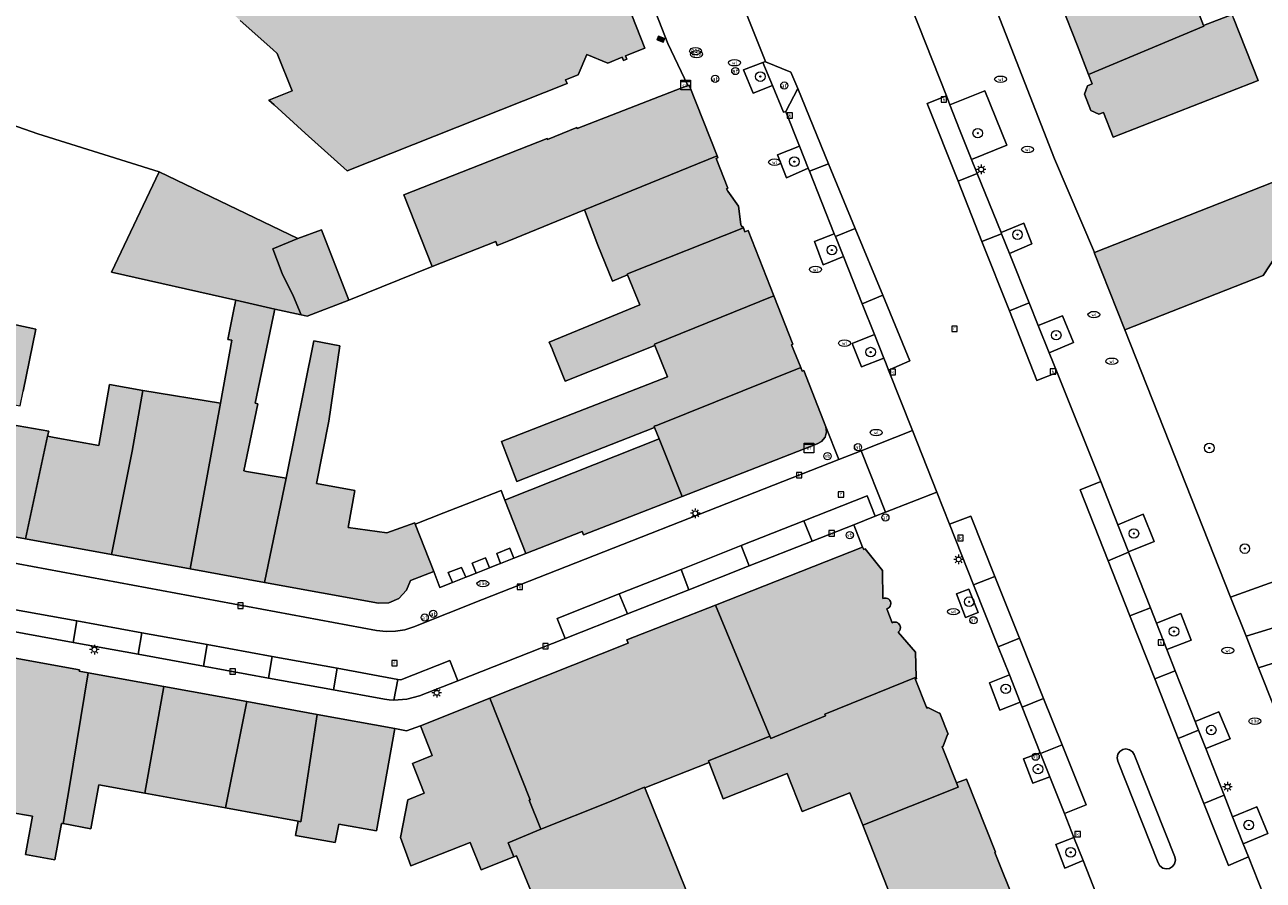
# Model space of a CAD drawing. Header units: metres. Extents: x 196496 to 197479, y 355139 to 356324.
# Tile 85 of 144: x 196731 to 196834, y 355942 to 356013. Entities that reach past the tile are written whole.
import ezdxf
from ezdxf.enums import TextEntityAlignment as Align

# ---------------------------------------------------------------- set-up
doc = ezdxf.new("R2010")
doc.units = ezdxf.units.M
doc.layers.get('0').update_dxf_attribs({"color": 252, "lineweight": 18})
for name, color, linetype, lineweight in [('B-WE-GR-BEPLANTING_CULTUUR_HEESTERS-GV', 252, 'Continuous', 18), ('B-WE-GR-BOOM-S', 252, 'Continuous', 18), ('B-WE-IE-MEUBILAIR_WEGMEUBILAIR-GV', 252, 'Continuous', 18), ('B-WE-IE-MEUBILAIR_WEGMEUBILAIR-S', 252, 'Continuous', 18), ('B-WE-KL-BRANDSTOF_PUT-S', 252, 'Continuous', 18), ('B-WE-KL-DATA-S', 252, 'Continuous', 18), ('B-WE-KL-ET_KAST-S', 252, 'Continuous', 18), ('B-WE-KL-ET_LS_OV_LICHTMAST-S', 252, 'Continuous', 18), ('B-WE-KL-GAS_PUT-S', 252, 'Continuous', 18), ('B-WE-KL-WATER-S', 252, 'Continuous', 18), ('B-WE-OG-BEBOUWING-GV', 252, 'Continuous', 18), ('B-WE-OG-TERREIN_CULTUURSCHEIDING-GV', 252, 'Continuous', 18), ('B-WE-OG-TERREIN_ERF-GV', 252, 'Continuous', 18), ('B-WE-RI-GWA_KOLK-S', 252, 'Continuous', 18), ('B-WE-RI-GWA_RIOOLPUT-S', 252, 'Continuous', 18), ('B-WE-VH-ONVERHARD-GV', 252, 'Continuous', 18), ('B-WE-VH-VERHARDING_ASFALT-GV', 252, 'Continuous', 18), ('B-WE-VH-VERHARDING_BETONSTRAATSTEEN-GV', 252, 'Continuous', 18), ('B-WE-VH-VERHARDING_OPEN-GV', 252, 'Continuous', 18), ('B-WE-VH-VERHARDING_TEGEL-GV', 252, 'Continuous', 18), ('B-WE-VW-AFSLUITPAAL-S', 252, 'Continuous', 18)]:
    doc.layers.add(name, color=color, linetype=linetype, lineweight=lineweight)
doc.layers.add('X-XX-AL-PRESENTATIE_GEBOUW3-V', color=7, linetype='Continuous', lineweight=18, true_color=0xf0f0f0)
doc.styles.add('NLCS-ISO', font='NLCS-ISO.ttf')

# ---------------------------------------------------------------- blocks, each defined once
blk = doc.blocks.new('SKL-ET_KAST_ELEKTRA-SO')
at = {"color": 0, "linetype": 'ByBlock', "lineweight": 18}
for points in [[(-2, 2), (2, 2), (2, 1.68), (-2, 1.68)], [(-2, 1.52), (2, 1.52), (2, -2), (-2, -2)]]:
    blk.add_lwpolyline(points, close=True, dxfattribs=at)
at = {"color": 0, "linetype": 'ByBlock', "lineweight": 18, "style": 'NLCS-ISO'}
blk.add_text('et', height=1.5, dxfattribs=at).set_placement((0, 0), align=Align.MIDDLE_CENTER)
blk = doc.blocks.new('SKL-DATA_SIGNAAL_CAIKAST-SO')
at = {"color": 0, "linetype": 'ByBlock', "lineweight": 18}
for points in [[(-2, 2), (2, 2), (2, 1.68), (-2, 1.68)], [(-2, 1.52), (2, 1.52), (2, -2), (-2, -2)]]:
    blk.add_lwpolyline(points, close=True, dxfattribs=at)
at = {"color": 0, "linetype": 'ByBlock', "lineweight": 18, "style": 'NLCS-ISO'}
blk.add_text('cai', height=1.5, dxfattribs=at).set_placement((0, 0), align=Align.MIDDLE_CENTER)
blk = doc.blocks.new('SIE-WEG_PAAL_VERKEERSBORD-SO')
at = {"color": 0, "linetype": 'ByBlock', "lineweight": 18}
blk.add_circle((0, 0), 1.5, dxfattribs=at)
at = {"color": 0, "linetype": 'ByBlock', "lineweight": 18, "style": 'NLCS-ISO'}
blk.add_text('vb', height=1.5, dxfattribs=at).set_placement((0, 0.13), align=Align.MIDDLE_CENTER)
blk = doc.blocks.new('SKL-ET_OV_LICHTMAST-SO')
at = {"color": 0, "linetype": 'ByBlock', "lineweight": 18}
for points in [[(-1.25, 0), (-2, 0)], [(-1.41, 1.41), (-0.88, 0.88)], [(0, 2), (0, 1.25)], [(0.88, 0.88), (1.41, 1.41)], [(2, 0), (1.25, 0)], [(-1.41, -1.41), (-0.88, -0.88)], [(0, -1.25), (0, -2)], [(0.88, -0.88), (1.41, -1.41)]]:
    blk.add_lwpolyline(points, dxfattribs=at)
blk.add_circle((0, 0), 1, dxfattribs=at)
blk = doc.blocks.new('SVW-AFSLUITPAAL-SO')
at = {"lineweight": 18}
blk.add_circle((0, 0), 1.5, dxfattribs=at)
at = {"lineweight": 18, "style": 'NLCS-ISO'}
blk.add_text('af', height=1.8, dxfattribs=at).set_placement((0, 0), align=Align.MIDDLE_CENTER)
blk = doc.blocks.new('SKL-WATER_WATERLEIDINGPUT-SO')
at = {"color": 0, "linetype": 'ByBlock', "lineweight": 18}
blk.add_ellipse((0, 0), major_axis=(2.5, 0), ratio=0.54, dxfattribs=at)
at = {"color": 0, "linetype": 'ByBlock', "lineweight": 18, "style": 'NLCS-ISO'}
blk.add_text('wl', height=1.5, dxfattribs=at).set_placement((0, 0), align=Align.MIDDLE_CENTER)
blk = doc.blocks.new('SKL-BENZINEPUT_OLIEPUT-SO')
at = {"color": 0, "linetype": 'ByBlock', "lineweight": 18}
blk.add_ellipse((0, 0), major_axis=(2.5, 0), ratio=0.54, dxfattribs=at)
at = {"color": 0, "linetype": 'ByBlock', "lineweight": 18, "style": 'NLCS-ISO'}
blk.add_text('olie', height=1.5, dxfattribs=at).set_placement((0, 0.16), align=Align.MIDDLE_CENTER)
blk = doc.blocks.new('SRI-KOLK-SO')
at = {"color": 0, "linetype": 'ByBlock', "lineweight": 18}
blk.add_lwpolyline([(-1.125, -1.125), (1.125, -1.125), (1.125, 1.125), (-1.125, 1.125)], close=True, dxfattribs=at)
at = {"color": 0, "linetype": 'ByBlock', "lineweight": 18, "style": 'NLCS-ISO'}
blk.add_text('k', height=1.5, dxfattribs=at).set_placement((0, 0), align=Align.MIDDLE_CENTER)
blk = doc.blocks.new('SRI-PUT_INSPECTIEPUT_RIOOLPUT-SO')
at = {"color": 0, "linetype": 'ByBlock', "lineweight": 18}
blk.add_lwpolyline([(-1.12, -1.12), (1.12, -1.12), (1.12, 1.12), (-1.12, 1.12)], close=True, dxfattribs=at)
at = {"color": 0, "linetype": 'ByBlock', "lineweight": 18, "style": 'NLCS-ISO'}
blk.add_text('r', height=1.5, dxfattribs=at).set_placement((0, 0.28), align=Align.MIDDLE_CENTER)
blk = doc.blocks.new('SKL-GAS_PUT-SO')
at = {"color": 0, "linetype": 'ByBlock', "lineweight": 18}
blk.add_ellipse((0, 0), major_axis=(2.5, 0), ratio=0.601255, dxfattribs=at)
at = {"color": 0, "linetype": 'ByBlock', "lineweight": 18, "style": 'NLCS-ISO'}
blk.add_text('gas', height=1.8, dxfattribs=at).set_placement((0.12, 0.3), align=Align.MIDDLE_CENTER)
blk = doc.blocks.new('SGR-BOOM_01-SO')
at = {"linetype": 'ByBlock', "lineweight": 18}
h = blk.add_hatch(color=0, dxfattribs=at)
h.dxf.hatch_style = 1
edge = h.paths.add_edge_path()
edge.add_arc((0, 0), 0.25, 0, 360)
at = {"color": 0, "linetype": 'ByBlock', "lineweight": 18}
for radius in [2, 0.25]:
    blk.add_circle((0, 0), radius, dxfattribs=at)

msp = doc.modelspace()

# ---------------------------------------------------------------- hatches: boundary and pattern name
at = {"layer": 'X-XX-AL-PRESENTATIE_GEBOUW3-V'}
for points in [[(196749.314, 356013.822), (196752.01, 356011.413), (196752.381, 356011.081), (196753.618, 356007.98), (196751.686, 356007.209), (196752.129, 356006.808), (196754.714, 356004.47), (196758.182, 356001.334), (196776.46, 356008.582), (196776.334, 356008.898), (196777.382, 356009.309), (196778.102, 356011.008), (196779.837, 356010.274), (196781.05, 356010.766), (196781.16, 356010.488), (196781.437, 356010.598), (196781.327, 356010.877), (196782.936, 356011.513), (196781.483, 356015.189), (196782.109, 356016.877), (196782.797, 356017.149), (196781.43, 356020.609), (196781.803, 356020.768), (196781.769, 356020.927), (196781.684, 356021.063), (196781.286, 356020.899), (196780.088, 356023.962), (196780.466, 356024.154), (196780.446, 356024.311), (196780.359, 356024.432), (196779.956, 356024.273), (196779.331, 356025.945), (196779.388, 356025.987), (196779.231, 356026.35), (196764.265, 356020.325), (196748.861, 356014.227)], [(196819.796, 356009.33), (196829.368, 356013.363), (196829.353, 356013.401), (196828.651, 356015.219), (196831.621, 356016.378), (196830.612, 356019.023), (196830.675, 356019.173), (196829.469, 356022.282), (196829.545, 356022.312), (196829.489, 356022.465), (196825.765, 356021.17), (196816.653, 356017.38), (196817.525, 356015.145), (196818.867, 356011.709)], [(196829.353, 356013.401), (196829.368, 356013.363), (196819.796, 356009.33), (196820.097, 356008.558), (196819.713, 356008.408), (196819.448, 356007.715), (196819.979, 356006.355), (196820.646, 356006.027), (196821.028, 356006.176), (196821.828, 356004.126), (196833.894, 356008.838), (196831.827, 356014.019), (196831.709, 356014.314)], [(196783.947, 356012.221), (196784.451, 356012.03), (196784.567, 356012.334), (196784.062, 356012.526)], [(196844.065, 355990.286), (196846.469, 355991.118), (196854.062, 355993.706), (196857.105, 355994.746), (196857.037, 355994.972), (196860.088, 355995.833), (196860.039, 355995.99), (196857.544, 356003.936), (196857.477, 356003.917), (196856.109, 356008.667), (196854.794, 356008.149), (196854.863, 356007.953), (196838.511, 356001.732), (196820.277, 355994.548), (196820.265, 355994.543), (196822.797, 355988.118), (196834.293, 355992.648), (196835.284, 355994.154), (196839.812, 355998.002), (196840.637, 356000.014), (196843.727, 355999.803), (196842.685, 355998.163), (196843.148, 355996.117), (196843.676, 355995.899), (196842.953, 355994.651), (196843.374, 355992.955), (196844.695, 355992.321), (196845.915, 355992.712), (196846.306, 355991.428), (196843.972, 355990.544)], [(196777.916, 355998.095), (196788.936, 356002.579), (196786.602, 356008.458), (196786.486, 356008.413), (196777.308, 356004.856), (196777.281, 356004.922), (196774.845, 356003.939), (196774.803, 356004.015), (196762.907, 355999.343), (196765.246, 355993.38), (196770.531, 355995.453), (196770.656, 355995.129), (196771.61, 355995.52)], [(196779.012, 355995.171), (196780.233, 355992.176), (196781.473, 355992.685), (196781.442, 355992.755), (196781.617, 355992.827), (196791.119, 355996.586), (196791.078, 355996.704), (196790.983, 355996.676), (196790.89, 355996.875), (196790.718, 355998.397), (196789.817, 355999.651), (196789.708, 355999.845), (196789.831, 355999.893), (196788.844, 356002.357), (196789.001, 356002.416), (196788.936, 356002.579), (196777.916, 355998.095)], [(196754.088, 355995.717), (196742.558, 356001.24), (196738.611, 355992.905), (196748.94, 355990.581), (196752.182, 355989.852), (196754.356, 355989.363), (196753.732, 355990.886), (196752.792, 355992.799), (196752.01, 355994.863)], [(196754.356, 355989.363), (196754.86, 355989.25), (196758.323, 355990.592), (196756.061, 355996.426), (196754.088, 355995.717), (196752.01, 355994.863), (196752.792, 355992.799), (196753.732, 355990.886)], [(196775.241, 355986.475), (196776.123, 355984.321), (196776.316, 355983.849), (196783.743, 355986.825), (196783.715, 355986.926), (196793.641, 355990.946), (196791.497, 355996.386), (196791.226, 355996.279), (196791.119, 355996.586), (196781.617, 355992.827), (196781.442, 355992.755), (196781.473, 355992.685), (196782.519, 355990.206), (196774.98, 355987.112), (196775.239, 355986.479)], [(196752.041, 355989.194), (196752.182, 355989.852), (196748.94, 355990.581), (196748.81, 355989.944), (196748.28, 355987.324), (196748.609, 355987.258), (196747.657, 355982.028), (196745.152, 355968.274), (196751.323, 355967.15), (196753.124, 355975.795), (196749.833, 355976.365), (196749.612, 355976.411), (196750.779, 355981.972), (196750.536, 355982.023)], [(196783.73, 355980), (196783.699, 355980.11), (196783.977, 355980.219), (196795.877, 355984.985), (196795.102, 355986.889), (196795.226, 355986.924), (196793.641, 355990.946), (196783.715, 355986.926), (196783.743, 355986.825), (196784.806, 355984.219), (196771.002, 355978.854), (196772.294, 355975.534)], [(196731.471, 355970.766), (196733.284, 355979.279), (196733.4, 355979.709), (196730.226, 355980.272), (196730.553, 355981.893), (196731.029, 355981.809), (196731.278, 355983.033), (196732.326, 355988.184), (196730.667, 355988.553), (196729.044, 355988.915), (196728.358, 355989.068), (196726.9, 355980.479), (196725.321, 355971.886)], [(196763.804, 355972.082), (196761.486, 355971.253), (196758.279, 355971.719), (196758.83, 355974.788), (196755.637, 355975.354), (196756.667, 355980.526), (196757.584, 355986.789), (196755.411, 355987.224), (196753.124, 355975.795), (196751.323, 355967.15), (196760.791, 355965.426), (196761.647, 355965.45), (196762.494, 355965.821), (196763.129, 355966.493), (196763.44, 355967.291), (196765.381, 355968.05), (196763.84, 355971.989)], [(196783.73, 355980), (196784.103, 355979.068), (196786.015, 355974.292), (196797.231, 355978.662), (196797.607, 355978.855), (196797.9, 355979.21), (196798.023, 355979.653), (196797.967, 355980.072), (196796.132, 355984.759), (196796, 355984.683), (196795.877, 355984.985), (196783.977, 355980.219), (196783.699, 355980.11)], [(196738.618, 355969.464), (196740.327, 355978.04), (196741.216, 355983.088), (196738.445, 355983.576), (196737.557, 355978.527), (196733.842, 355979.181), (196733.284, 355979.279), (196731.471, 355970.766)], [(196747.657, 355982.028), (196741.216, 355983.088), (196740.327, 355978.04), (196738.618, 355969.464), (196745.152, 355968.274)], [(196786.015, 355974.292), (196784.103, 355979.068), (196771.616, 355974.114), (196771.283, 355973.982), (196773.042, 355969.548), (196777.712, 355971.374), (196777.824, 355971.1)], [(196791.618, 355958.451), (196793.314, 355954.373), (196793.394, 355954.182), (196797.928, 355956.068), (196797.869, 355956.209), (196805.477, 355959.276), (196805.402, 355961.361), (196803.969, 355963.022), (196804.072, 355963.118), (196804.137, 355963.243), (196804.16, 355963.414), (196804.12, 355963.582), (196804.008, 355963.734), (196803.932, 355963.791), (196803.846, 355963.83), (196803.751, 355963.851), (196803.653, 355963.851), (196803.557, 355963.832), (196803.468, 355963.792), (196803.029, 355964.945), (196803.137, 355964.995), (196803.228, 355965.073), (196803.297, 355965.17), (196803.344, 355965.279), (196803.36, 355965.369), (196803.352, 355965.461), (196803.327, 355965.549), (196803.288, 355965.632), (196803.247, 355965.691), (196803.197, 355965.742), (196803.073, 355965.813), (196802.982, 355965.838), (196802.889, 355965.849), (196802.795, 355965.842), (196802.704, 355965.815), (196802.674, 355968.14), (196801.216, 355969.92), (196801.11, 355969.889), (196801.011, 355970.072), (196788.786, 355965.26)], [(196770.055, 355957.538), (196773.395, 355949.079), (196773.313, 355949.047), (196774.269, 355946.652), (196779.838, 355948.874), (196782.89, 355950.127), (196782.914, 355950.068), (196788.264, 355952.173), (196788.21, 355952.311), (196793.314, 355954.373), (196791.618, 355958.451), (196788.786, 355965.26), (196781.436, 355962.367), (196781.536, 355962.102)], [(196734.584, 355947.108), (196735.118, 355950.178), (196736.671, 355959.64), (196735.927, 355959.775), (196735.939, 355959.875), (196730.305, 355960.898), (196730.281, 355960.784), (196730.229, 355960.793), (196728.65, 355951.747), (196728.096, 355948.388), (196732.058, 355947.721), (196731.472, 355944.544), (196733.911, 355944.094), (196734.471, 355947.129)], [(196741.384, 355949.632), (196742.95, 355958.499), (196736.671, 355959.64), (196735.118, 355950.178), (196734.584, 355947.108), (196736.896, 355946.682), (196737.568, 355950.328)], [(196801.025, 355946.971), (196808.95, 355950.134), (196808.81, 355950.484), (196807.614, 355953.483), (196807.71, 355953.54), (196808.072, 355954.508), (196808.118, 355954.527), (196807.424, 355956.291), (196807.378, 355956.272), (196806.442, 355956.748), (196806.356, 355956.707), (196805.386, 355959.131), (196805.482, 355959.132), (196805.477, 355959.276), (196797.869, 355956.209), (196797.928, 355956.068), (196793.394, 355954.182), (196793.314, 355954.373), (196788.21, 355952.311), (196788.264, 355952.173), (196789.443, 355949.177), (196794.757, 355951.267), (196795.998, 355948.113), (196799.962, 355949.672)], [(196749.866, 355957.242), (196742.95, 355958.499), (196741.384, 355949.632), (196748.084, 355948.411)], [(196754.118, 355947.311), (196754.349, 355947.269), (196755.692, 355956.183), (196749.866, 355957.242), (196748.084, 355948.411)], [(196770.055, 355957.538), (196764.275, 355955.24), (196765.254, 355952.761), (196763.612, 355952.098), (196764.589, 355949.641), (196763.229, 355949.093), (196762.611, 355945.942), (196763.487, 355943.597), (196768.416, 355945.543), (196769.316, 355943.265), (196772.049, 355944.344), (196771.563, 355945.522), (196774.269, 355946.652), (196773.313, 355949.047), (196773.395, 355949.079)], [(196755.692, 355956.183), (196754.349, 355947.269), (196754.118, 355947.311), (196753.903, 355946.131), (196757.208, 355945.528), (196757.487, 355947.055), (196760.64, 355946.498), (196762.144, 355955.01)], [(196779.964, 355937.825), (196785.479, 355938.226), (196785.477, 355938.253), (196785.28, 355941.065), (196786.386, 355941.494), (196782.914, 355950.068), (196782.89, 355950.127), (196779.838, 355948.874), (196774.269, 355946.652), (196771.563, 355945.522), (196772.049, 355944.344), (196772.255, 355944.425), (196775.11, 355937.479), (196776.574, 355937.578), (196777.772, 355938.047), (196777.799, 355937.668)], [(196813.742, 355940.371), (196811.999, 355944.696), (196812.06, 355944.725), (196809.639, 355950.802), (196808.81, 355950.484), (196808.95, 355950.134), (196801.025, 355946.971), (196803.91, 355939.636), (196803.916, 355939.622), (196813.746, 355940.361)]]:
    msp.add_hatch(color=256, dxfattribs=at).paths.add_polyline_path(points)

# ---------------------------------------------------------------- linework, layer by layer
at = {"layer": 'B-WE-GR-BEPLANTING_CULTUUR_HEESTERS-GV', "flags": 128}
for points in [[(196793.529, 356008.421), (196792.733, 356010.34), (196791.123, 356009.719), (196791.914, 356007.784)], [(196796.502, 356001.545), (196795.776, 356003.369), (196793.943, 356002.65), (196794.704, 356000.761)], [(196799.421, 355994.208), (196798.756, 355995.88), (196798.663, 355996.113), (196797.016, 355995.453), (196797.737, 355993.513)], [(196802.783, 355985.759), (196801.991, 355987.749), (196800.139, 355986.998), (196800.928, 355985.05)], [(196818.567, 355945.963), (196817.066, 355945.368), (196817.815, 355943.417), (196819.332, 355944.035)]]:
    msp.add_lwpolyline(points, close=True, dxfattribs=at)
at = {"layer": 'B-WE-IE-MEUBILAIR_WEGMEUBILAIR-GV', "flags": 128}
for points in [[(196793.529, 356008.421), (196792.733, 356010.34), (196791.123, 356009.719), (196791.914, 356007.784)], [(196808.267, 356006.827), (196809.08, 356004.765), (196810.075, 356002.288), (196812.997, 356003.461), (196811.167, 356007.991)], [(196795.776, 356003.369), (196793.943, 356002.65), (196794.704, 356000.761), (196796.502, 356001.545)], [(196812.515, 355996.211), (196812.557, 355996.106), (196813.213, 355994.474), (196815.09, 355995.27), (196814.418, 355996.998)], [(196799.421, 355994.208), (196798.756, 355995.88), (196798.663, 355996.113), (196797.016, 355995.453), (196797.737, 355993.513)], [(196815.615, 355988.492), (196816.527, 355986.221), (196818.539, 355987.079), (196817.638, 355989.301)], [(196801.991, 355987.749), (196800.139, 355986.998), (196800.928, 355985.05), (196802.783, 355985.759)], [(196822.226, 355971.935), (196823.114, 355969.675), (196825.254, 355970.531), (196824.339, 355972.801)], [(196810.606, 355964.636), (196809.852, 355966.586), (196808.827, 355966.19), (196809.562, 355964.234)], [(196826.299, 355961.569), (196828.319, 355962.341), (196827.445, 355964.559), (196825.441, 355963.753)], [(196813.212, 355959.455), (196811.567, 355958.806), (196812.425, 355956.531), (196814.109, 355957.194)], [(196828.928, 355954.877), (196829.525, 355953.359), (196831.542, 355954.143), (196830.619, 355956.387), (196828.646, 355955.595)], [(196815.802, 355952.93), (196815.78, 355952.985), (196814.395, 355952.495), (196815.17, 355950.475), (196816.565, 355951.007)], [(196831.756, 355947.68), (196832.639, 355945.436), (196834.684, 355946.281), (196833.761, 355948.508)], [(196818.567, 355945.963), (196817.066, 355945.368), (196817.815, 355943.417), (196819.332, 355944.035)]]:
    msp.add_lwpolyline(points, close=True, dxfattribs=at)
at = {"layer": 'B-WE-OG-BEBOUWING-GV', "flags": 128}
for points in [[(196819.796, 356009.33), (196829.368, 356013.363), (196829.353, 356013.401), (196828.651, 356015.219), (196831.621, 356016.378), (196830.612, 356019.023), (196830.675, 356019.173), (196829.469, 356022.282), (196829.545, 356022.312), (196829.489, 356022.465), (196825.765, 356021.17), (196816.653, 356017.38), (196817.525, 356015.145), (196818.867, 356011.709)], [(196829.353, 356013.401), (196829.368, 356013.363), (196819.796, 356009.33), (196820.097, 356008.558), (196819.713, 356008.408), (196819.448, 356007.715), (196819.979, 356006.355), (196820.646, 356006.027), (196821.028, 356006.176), (196821.828, 356004.126), (196833.894, 356008.838), (196831.827, 356014.019), (196831.709, 356014.314)], [(196783.947, 356012.221), (196784.451, 356012.03), (196784.567, 356012.334), (196784.062, 356012.526)], [(196777.916, 355998.095), (196788.936, 356002.579), (196786.602, 356008.458), (196786.486, 356008.413), (196777.308, 356004.856), (196777.281, 356004.922), (196774.845, 356003.939), (196774.803, 356004.015), (196762.907, 355999.343), (196765.246, 355993.38), (196770.531, 355995.453), (196770.656, 355995.129), (196771.61, 355995.52)], [(196779.012, 355995.171), (196780.233, 355992.176), (196781.473, 355992.685), (196781.442, 355992.755), (196781.617, 355992.827), (196791.119, 355996.586), (196791.078, 355996.704), (196790.983, 355996.676), (196790.89, 355996.875), (196790.718, 355998.397), (196789.817, 355999.651), (196789.708, 355999.845), (196789.831, 355999.893), (196788.844, 356002.357), (196789.001, 356002.416), (196788.936, 356002.579), (196777.916, 355998.095)], [(196754.088, 355995.717), (196742.558, 356001.24), (196738.611, 355992.905), (196748.94, 355990.581), (196752.182, 355989.852), (196754.356, 355989.363), (196753.732, 355990.886), (196752.792, 355992.799), (196752.01, 355994.863)], [(196754.356, 355989.363), (196754.86, 355989.25), (196758.323, 355990.592), (196756.061, 355996.426), (196754.088, 355995.717), (196752.01, 355994.863), (196752.792, 355992.799), (196753.732, 355990.886)], [(196775.241, 355986.475), (196776.123, 355984.321), (196776.316, 355983.849), (196783.743, 355986.825), (196783.715, 355986.926), (196793.641, 355990.946), (196791.497, 355996.386), (196791.226, 355996.279), (196791.119, 355996.586), (196781.617, 355992.827), (196781.442, 355992.755), (196781.473, 355992.685), (196782.519, 355990.206), (196774.98, 355987.112), (196775.239, 355986.479)], [(196752.041, 355989.194), (196752.182, 355989.852), (196748.94, 355990.581), (196748.81, 355989.944), (196748.28, 355987.324), (196748.609, 355987.258), (196747.657, 355982.028), (196745.152, 355968.274), (196751.323, 355967.15), (196753.124, 355975.795), (196749.833, 355976.365), (196749.612, 355976.411), (196750.779, 355981.972), (196750.536, 355982.023)], [(196783.73, 355980), (196783.699, 355980.11), (196783.977, 355980.219), (196795.877, 355984.985), (196795.102, 355986.889), (196795.226, 355986.924), (196793.641, 355990.946), (196783.715, 355986.926), (196783.743, 355986.825), (196784.806, 355984.219), (196771.002, 355978.854), (196772.294, 355975.534)], [(196731.471, 355970.766), (196733.284, 355979.279), (196733.4, 355979.709), (196730.226, 355980.272), (196730.553, 355981.893), (196731.029, 355981.809), (196731.278, 355983.033), (196732.326, 355988.184), (196730.667, 355988.553), (196729.044, 355988.915), (196728.358, 355989.068), (196726.9, 355980.479), (196725.321, 355971.886)], [(196763.804, 355972.082), (196761.486, 355971.253), (196758.279, 355971.719), (196758.83, 355974.788), (196755.637, 355975.354), (196756.667, 355980.526), (196757.584, 355986.789), (196755.411, 355987.224), (196753.124, 355975.795), (196751.323, 355967.15), (196760.791, 355965.426), (196761.647, 355965.45), (196762.494, 355965.821), (196763.129, 355966.493), (196763.44, 355967.291), (196765.381, 355968.05), (196763.84, 355971.989)], [(196783.73, 355980), (196784.103, 355979.068), (196786.015, 355974.292), (196797.231, 355978.662), (196797.607, 355978.855), (196797.9, 355979.21), (196798.023, 355979.653), (196797.967, 355980.072), (196796.132, 355984.759), (196796, 355984.683), (196795.877, 355984.985), (196783.977, 355980.219), (196783.699, 355980.11)], [(196738.618, 355969.464), (196740.327, 355978.04), (196741.216, 355983.088), (196738.445, 355983.576), (196737.557, 355978.527), (196733.842, 355979.181), (196733.284, 355979.279), (196731.471, 355970.766)], [(196747.657, 355982.028), (196741.216, 355983.088), (196740.327, 355978.04), (196738.618, 355969.464), (196745.152, 355968.274)], [(196786.015, 355974.292), (196784.103, 355979.068), (196771.616, 355974.114), (196771.283, 355973.982), (196773.042, 355969.548), (196777.712, 355971.374), (196777.824, 355971.1)], [(196791.618, 355958.451), (196793.314, 355954.373), (196793.394, 355954.182), (196797.928, 355956.068), (196797.869, 355956.209), (196805.477, 355959.276), (196805.402, 355961.361), (196803.969, 355963.022), (196804.072, 355963.118), (196804.137, 355963.243), (196804.16, 355963.414), (196804.12, 355963.582), (196804.008, 355963.734), (196803.932, 355963.791), (196803.846, 355963.83), (196803.751, 355963.851), (196803.653, 355963.851), (196803.557, 355963.832), (196803.468, 355963.792), (196803.029, 355964.945), (196803.137, 355964.995), (196803.228, 355965.073), (196803.297, 355965.17), (196803.344, 355965.279), (196803.36, 355965.369), (196803.352, 355965.461), (196803.327, 355965.549), (196803.288, 355965.632), (196803.247, 355965.691), (196803.197, 355965.742), (196803.073, 355965.813), (196802.982, 355965.838), (196802.889, 355965.849), (196802.795, 355965.842), (196802.704, 355965.815), (196802.674, 355968.14), (196801.216, 355969.92), (196801.11, 355969.889), (196801.011, 355970.072), (196788.786, 355965.26)], [(196770.055, 355957.538), (196773.395, 355949.079), (196773.313, 355949.047), (196774.269, 355946.652), (196779.838, 355948.874), (196782.89, 355950.127), (196782.914, 355950.068), (196788.264, 355952.173), (196788.21, 355952.311), (196793.314, 355954.373), (196791.618, 355958.451), (196788.786, 355965.26), (196781.436, 355962.367), (196781.536, 355962.102)], [(196734.584, 355947.108), (196735.118, 355950.178), (196736.671, 355959.64), (196735.927, 355959.775), (196735.939, 355959.875), (196730.305, 355960.898), (196730.281, 355960.784), (196730.229, 355960.793), (196728.65, 355951.747), (196728.096, 355948.388), (196732.058, 355947.721), (196731.472, 355944.544), (196733.911, 355944.094), (196734.471, 355947.129)], [(196741.384, 355949.632), (196742.95, 355958.499), (196736.671, 355959.64), (196735.118, 355950.178), (196734.584, 355947.108), (196736.896, 355946.682), (196737.568, 355950.328)], [(196801.025, 355946.971), (196808.95, 355950.134), (196808.81, 355950.484), (196807.614, 355953.483), (196807.71, 355953.54), (196808.072, 355954.508), (196808.118, 355954.527), (196807.424, 355956.291), (196807.378, 355956.272), (196806.442, 355956.748), (196806.356, 355956.707), (196805.386, 355959.131), (196805.482, 355959.132), (196805.477, 355959.276), (196797.869, 355956.209), (196797.928, 355956.068), (196793.394, 355954.182), (196793.314, 355954.373), (196788.21, 355952.311), (196788.264, 355952.173), (196789.443, 355949.177), (196794.757, 355951.267), (196795.998, 355948.113), (196799.962, 355949.672)], [(196749.866, 355957.242), (196742.95, 355958.499), (196741.384, 355949.632), (196748.084, 355948.411)], [(196754.118, 355947.311), (196754.349, 355947.269), (196755.692, 355956.183), (196749.866, 355957.242), (196748.084, 355948.411)], [(196770.055, 355957.538), (196764.275, 355955.24), (196765.254, 355952.761), (196763.612, 355952.098), (196764.589, 355949.641), (196763.229, 355949.093), (196762.611, 355945.942), (196763.487, 355943.597), (196768.416, 355945.543), (196769.316, 355943.265), (196772.049, 355944.344), (196771.563, 355945.522), (196774.269, 355946.652), (196773.313, 355949.047), (196773.395, 355949.079)], [(196755.692, 355956.183), (196754.349, 355947.269), (196754.118, 355947.311), (196753.903, 355946.131), (196757.208, 355945.528), (196757.487, 355947.055), (196760.64, 355946.498), (196762.144, 355955.01)], [(196779.964, 355937.825), (196785.479, 355938.226), (196785.477, 355938.253), (196785.28, 355941.065), (196786.386, 355941.494), (196782.914, 355950.068), (196782.89, 355950.127), (196779.838, 355948.874), (196774.269, 355946.652), (196771.563, 355945.522), (196772.049, 355944.344), (196772.255, 355944.425), (196775.11, 355937.479), (196776.574, 355937.578), (196777.772, 355938.047), (196777.799, 355937.668)], [(196813.742, 355940.371), (196811.999, 355944.696), (196812.06, 355944.725), (196809.639, 355950.802), (196808.81, 355950.484), (196808.95, 355950.134), (196801.025, 355946.971), (196803.91, 355939.636), (196803.916, 355939.622), (196813.746, 355940.361)]]:
    msp.add_lwpolyline(points, close=True, dxfattribs=at)
for points in [[(196749.314, 356013.822), (196752.01, 356011.413), (196752.381, 356011.081), (196753.618, 356007.98), (196751.686, 356007.209), (196752.129, 356006.808), (196754.714, 356004.47), (196758.182, 356001.334), (196776.46, 356008.582), (196776.334, 356008.898), (196777.382, 356009.309), (196778.102, 356011.008), (196779.837, 356010.274), (196781.05, 356010.766), (196781.16, 356010.488), (196781.437, 356010.598), (196781.327, 356010.877), (196782.936, 356011.513), (196781.483, 356015.189)], [(196838.511, 356001.732), (196820.277, 355994.548), (196820.265, 355994.543), (196822.797, 355988.118), (196834.293, 355992.648), (196835.284, 355994.154)]]:
    msp.add_lwpolyline(points, dxfattribs=at)
at = {"layer": 'B-WE-OG-TERREIN_CULTUURSCHEIDING-GV', "flags": 128}
for points in [[(196842.696, 355969.906), (196831.589, 355965.92), (196832.873, 355962.679), (196844.291, 355966.159)], [(196841.573, 355940.704), (196841.748, 355940.374), (196842.002, 355940.1), (196842.35, 355939.888), (196842.74, 355939.769), (196843.154, 355939.741), (196843.563, 355939.812), (196844.472, 355940.084), (196853.901, 355942.86), (196845.877, 355962.315), (196840.022, 355961.981), (196833.916, 355960.045), (196835.266, 355956.637), (196840.646, 355943.135)]]:
    msp.add_lwpolyline(points, close=True, dxfattribs=at)
at = {"layer": 'B-WE-OG-TERREIN_ERF-GV', "flags": 128}
for points in [[(196810.196, 356019.674), (196816.972, 356002.34), (196820.277, 355994.548), (196838.511, 356001.732), (196837.469, 356004.377), (196851.34, 356009.843), (196849.871, 356014.743), (196843.379, 356012.798), (196841.775, 356017.384)], [(196725.994, 356006.677), (196732.48, 356004.409), (196742.558, 356001.24), (196754.088, 355995.717), (196756.061, 355996.426), (196758.323, 355990.592), (196765.246, 355993.38), (196762.907, 355999.343), (196774.803, 356004.015), (196774.845, 356003.939), (196777.281, 356004.922), (196777.308, 356004.856), (196786.486, 356008.413), (196784.845, 356011.907), (196783.288, 356015.902)], [(196781.483, 356015.189), (196782.936, 356011.513), (196781.327, 356010.877), (196781.437, 356010.598), (196781.16, 356010.488), (196781.05, 356010.766), (196779.837, 356010.274), (196778.102, 356011.008), (196777.382, 356009.309), (196776.334, 356008.898), (196776.46, 356008.582), (196758.182, 356001.334), (196754.714, 356004.47), (196752.129, 356006.808), (196751.686, 356007.209), (196753.618, 356007.98), (196752.381, 356011.081), (196752.01, 356011.413), (196749.314, 356013.822)], [(196831.827, 356014.019), (196833.894, 356008.838), (196821.828, 356004.126), (196821.028, 356006.176), (196820.646, 356006.027), (196819.979, 356006.355), (196819.448, 356007.715), (196819.713, 356008.408), (196820.097, 356008.558), (196819.796, 356009.33), (196818.867, 356011.709), (196817.525, 356015.145)], [(196828.651, 356015.219), (196829.353, 356013.401), (196831.709, 356014.314)], [(196730.226, 355980.272), (196733.4, 355979.709), (196733.284, 355979.279), (196733.842, 355979.181), (196737.557, 355978.527), (196738.445, 355983.576), (196741.216, 355983.088), (196747.657, 355982.028), (196748.609, 355987.258), (196748.28, 355987.324), (196748.81, 355989.944), (196748.94, 355990.581), (196738.611, 355992.905), (196742.558, 356001.24), (196732.48, 356004.409), (196725.994, 356006.677)], [(196835.284, 355994.154), (196834.293, 355992.648), (196822.797, 355988.118), (196831.589, 355965.92), (196842.696, 355969.906)], [(196730.667, 355988.553), (196732.326, 355988.184), (196731.278, 355983.033)], [(196775.11, 355937.479), (196772.255, 355944.425), (196772.049, 355944.344), (196769.316, 355943.265), (196768.416, 355945.543), (196763.487, 355943.597), (196762.611, 355945.942), (196763.229, 355949.093), (196764.589, 355949.641), (196763.612, 355952.098), (196765.254, 355952.761), (196764.275, 355955.24), (196763.127, 355954.827), (196762.144, 355955.01), (196760.64, 355946.498), (196757.487, 355947.055), (196757.208, 355945.528), (196753.903, 355946.131), (196754.118, 355947.311), (196748.084, 355948.411), (196741.384, 355949.632), (196737.568, 355950.328), (196736.896, 355946.682), (196734.584, 355947.108), (196734.471, 355947.129), (196733.911, 355944.094), (196731.472, 355944.544), (196732.058, 355947.721), (196728.096, 355948.388)]]:
    msp.add_lwpolyline(points, dxfattribs=at)
for points in [[(196783.947, 356012.221), (196784.062, 356012.526), (196784.567, 356012.334), (196784.451, 356012.03)], [(196754.356, 355989.363), (196752.182, 355989.852), (196752.041, 355989.194), (196750.536, 355982.023), (196750.779, 355981.972), (196749.612, 355976.411), (196749.833, 355976.365), (196753.124, 355975.795), (196755.411, 355987.224), (196757.584, 355986.789), (196756.667, 355980.526), (196755.637, 355975.354), (196758.83, 355974.788), (196758.279, 355971.719), (196761.486, 355971.253), (196763.804, 355972.082), (196763.84, 355971.989), (196766.211, 355972.913), (196768.58, 355973.837), (196770.985, 355974.774), (196771.283, 355973.982), (196771.616, 355974.114), (196784.103, 355979.068), (196783.73, 355980), (196772.294, 355975.534), (196771.002, 355978.854), (196784.806, 355984.219), (196783.743, 355986.825), (196776.316, 355983.849), (196776.123, 355984.321), (196775.241, 355986.475), (196775.239, 355986.479), (196774.98, 355987.112), (196782.519, 355990.206), (196781.473, 355992.685), (196780.233, 355992.176), (196779.012, 355995.171), (196777.916, 355998.095), (196771.61, 355995.52), (196770.656, 355995.129), (196770.531, 355995.453), (196765.246, 355993.38), (196758.323, 355990.592), (196754.86, 355989.25)], [(196785.477, 355938.253), (196791.744, 355938.74), (196795.215, 355938.982), (196803.91, 355939.636), (196801.025, 355946.971), (196799.962, 355949.672), (196795.998, 355948.113), (196794.757, 355951.267), (196789.443, 355949.177), (196788.264, 355952.173), (196782.914, 355950.068), (196786.386, 355941.494), (196785.28, 355941.065)]]:
    msp.add_lwpolyline(points, close=True, dxfattribs=at)
at = {"layer": 'B-WE-VH-ONVERHARD-GV', "flags": 128}
for points in [[(196808.267, 356006.827), (196809.08, 356004.765), (196810.075, 356002.288), (196812.997, 356003.461), (196811.167, 356007.991)], [(196813.213, 355994.474), (196815.09, 355995.27), (196814.418, 355996.998), (196812.515, 355996.211), (196812.557, 355996.106)], [(196816.527, 355986.221), (196818.539, 355987.079), (196817.638, 355989.301), (196815.615, 355988.492)], [(196823.114, 355969.675), (196825.254, 355970.531), (196824.339, 355972.801), (196822.226, 355971.935)], [(196810.606, 355964.636), (196809.852, 355966.586), (196808.827, 355966.19), (196809.562, 355964.234)], [(196826.299, 355961.569), (196828.319, 355962.341), (196827.445, 355964.559), (196825.441, 355963.753)], [(196813.212, 355959.455), (196811.567, 355958.806), (196812.425, 355956.531), (196814.109, 355957.194)], [(196828.928, 355954.877), (196829.525, 355953.359), (196831.542, 355954.143), (196830.619, 355956.387), (196828.646, 355955.595)], [(196815.802, 355952.93), (196815.78, 355952.985), (196814.395, 355952.495), (196815.17, 355950.475), (196816.565, 355951.007)], [(196831.756, 355947.68), (196832.639, 355945.436), (196834.684, 355946.281), (196833.761, 355948.508)]]:
    msp.add_lwpolyline(points, close=True, dxfattribs=at)
at = {"layer": 'B-WE-VH-VERHARDING_ASFALT-GV', "flags": 128}
for points in [[(196835.169, 355939.09), (196833.067, 355944.362), (196831.408, 355943.619), (196829.369, 355948.783), (196827.243, 355954.169), (196825.283, 355959.132), (196823.221, 355964.355), (196821.411, 355968.94), (196819.081, 355974.841), (196820.817, 355975.522), (196817.19, 355984.571), (196815.496, 355983.922), (196813.208, 355989.717), (196810.935, 355995.475), (196808.945, 356000.47), (196806.372, 356006.93), (196807.975, 356007.569), (196802.761, 356020.796)], [(196791.129, 356014.974), (196792.938, 356010.418), (196792.95, 356010.388), (196795.065, 356009.525), (196795.628, 356008.173), (196798.195, 356001.926), (196800.402, 355996.556), (196802.689, 355990.992), (196804.93, 355985.54), (196803.171, 355984.78), (196805.165, 355979.751), (196807.186, 355974.653), (196808.249, 355971.972), (196810.001, 355972.641), (196811.999, 355967.645), (196814.048, 355962.523), (196816.052, 355957.511), (196817.593, 355953.659), (196819.591, 355948.662), (196817.78, 355947.946), (196818.567, 355945.963), (196819.332, 355944.035), (196821.57, 355938.397)]]:
    msp.add_lwpolyline(points, dxfattribs=at)
for points in [[(196796.502, 356001.545), (196796.598, 356001.304), (196798.195, 356001.926), (196795.628, 356008.173), (196794.641, 356006.266), (196794.631, 356006.246), (196795.776, 356003.369)], [(196808.945, 356000.47), (196810.548, 356001.109), (196810.075, 356002.288), (196809.08, 356004.765), (196808.267, 356006.827), (196807.975, 356007.569), (196806.372, 356006.93)], [(196798.756, 355995.88), (196800.402, 355996.556), (196798.195, 356001.926), (196796.598, 356001.304), (196798.663, 355996.113)], [(196810.548, 356001.109), (196808.945, 356000.47), (196810.935, 355995.475), (196812.557, 355996.106), (196812.515, 355996.211)], [(196800.402, 355996.556), (196798.756, 355995.88), (196799.421, 355994.208), (196800.978, 355990.294), (196802.689, 355990.992)], [(196813.213, 355994.474), (196812.557, 355996.106), (196810.935, 355995.475), (196813.208, 355989.717), (196814.861, 355990.369)], [(196802.689, 355990.992), (196800.978, 355990.294), (196801.991, 355987.749), (196802.783, 355985.759), (196802.963, 355985.306), (196803.171, 355984.78), (196804.93, 355985.54)], [(196816.527, 355986.221), (196815.615, 355988.492), (196814.861, 355990.369), (196813.208, 355989.717), (196815.496, 355983.922), (196817.19, 355984.571)], [(196823.114, 355969.675), (196822.226, 355971.935), (196820.817, 355975.522), (196819.081, 355974.841), (196821.411, 355968.94), (196823.117, 355969.667)], [(196808.249, 355971.972), (196810.24, 355966.942), (196811.999, 355967.645), (196810.001, 355972.641)], [(196823.221, 355964.355), (196824.935, 355965.041), (196823.117, 355969.667), (196821.411, 355968.94)], [(196811.999, 355967.645), (196810.24, 355966.942), (196812.286, 355961.787), (196814.048, 355962.523)], [(196825.283, 355959.132), (196826.993, 355959.804), (196826.299, 355961.569), (196825.441, 355963.753), (196824.935, 355965.041), (196823.221, 355964.355)], [(196813.212, 355959.455), (196814.109, 355957.194), (196814.274, 355956.779), (196816.052, 355957.511), (196814.048, 355962.523), (196812.286, 355961.787)], [(196826.993, 355959.804), (196825.283, 355959.132), (196827.243, 355954.169), (196828.928, 355954.877), (196828.646, 355955.595)], [(196815.802, 355952.93), (196817.593, 355953.659), (196816.052, 355957.511), (196814.274, 355956.779), (196815.78, 355952.985)], [(196829.525, 355953.359), (196828.928, 355954.877), (196827.243, 355954.169), (196829.369, 355948.783), (196831.057, 355949.459)], [(196817.593, 355953.659), (196815.802, 355952.93), (196816.565, 355951.007), (196817.78, 355947.946), (196819.591, 355948.662)], [(196822.221, 355952.307), (196822.169, 355952.576), (196822.229, 355952.867), (196822.399, 355953.109), (196822.63, 355953.257), (196822.9, 355953.308), (196823.19, 355953.248), (196823.433, 355953.078), (196823.58, 355952.847), (196826.953, 355944.348), (196827.005, 355944.074), (196826.941, 355943.778), (196826.763, 355943.533), (196826.524, 355943.389), (196826.248, 355943.344), (196825.954, 355943.416), (196825.714, 355943.6), (196825.576, 355943.843)], [(196832.639, 355945.436), (196831.756, 355947.68), (196831.057, 355949.459), (196829.369, 355948.783), (196831.408, 355943.619), (196833.067, 355944.362)]]:
    msp.add_lwpolyline(points, close=True, dxfattribs=at)
at = {"layer": 'B-WE-VH-VERHARDING_BETONSTRAATSTEEN-GV', "flags": 128}
for points in [[(196794.641, 356006.266), (196795.628, 356008.173), (196795.065, 356009.525), (196792.95, 356010.388), (196792.938, 356010.418), (196792.733, 356010.34), (196793.529, 356008.421), (196794.452, 356006.196)], [(196800.888, 355978.073), (196802.931, 355972.978), (196807.186, 355974.653), (196805.165, 355979.751)], [(196796.142, 355972.263), (196796.832, 355970.576), (196800.278, 355971.933), (196802.057, 355972.634), (196801.385, 355974.325)], [(196796.832, 355970.576), (196796.142, 355972.263), (196790.929, 355970.202), (196791.597, 355968.514)], [(196785.931, 355968.226), (196786.585, 355966.54), (196791.597, 355968.514), (196790.929, 355970.202)], [(196785.931, 355968.226), (196780.789, 355966.194), (196781.471, 355964.526), (196786.585, 355966.54)], [(196781.471, 355964.526), (196780.789, 355966.194), (196775.644, 355964.16), (196776.315, 355962.495)], [(196735.735, 355963.944), (196730.329, 355964.927), (196729.999, 355963.147), (196735.433, 355962.157)], [(196740.838, 355961.171), (196741.138, 355962.961), (196735.735, 355963.944), (196735.433, 355962.157)], [(196740.838, 355961.171), (196746.256, 355960.183), (196746.55, 355961.976), (196741.138, 355962.961)], [(196746.55, 355961.976), (196746.256, 355960.183), (196751.645, 355959.201), (196751.971, 355960.99)], [(196757.058, 355958.214), (196757.368, 355960.008), (196751.971, 355960.99), (196751.645, 355959.201)], [(196767.392, 355958.981), (196766.734, 355960.651), (196762.658, 355959.046), (196762.408, 355959.091), (196762.067, 355957.358), (196763.157, 355957.432), (196764.208, 355957.727)], [(196757.368, 355960.008), (196757.058, 355958.214), (196761.293, 355957.442), (196761.678, 355957.386), (196762.067, 355957.358), (196762.408, 355959.091)]]:
    msp.add_lwpolyline(points, close=True, dxfattribs=at)
msp.add_lwpolyline([(196730.329, 355964.927), (196735.735, 355963.944), (196741.138, 355962.961), (196746.55, 355961.976), (196751.971, 355960.99), (196757.368, 355960.008), (196762.408, 355959.091), (196762.658, 355959.046), (196766.734, 355960.651), (196767.392, 355958.981), (196776.315, 355962.495), (196775.644, 355964.16), (196780.789, 355966.194), (196785.931, 355968.226), (196790.929, 355970.202), (196796.142, 355972.263), (196801.385, 355974.325), (196802.057, 355972.634), (196802.931, 355972.978), (196800.888, 355978.073), (196799.034, 355977.346), (196769.436, 355965.732), (196763.74, 355963.456), (196762.993, 355963.217), (196762.212, 355963.083), (196761.42, 355963.06), (196760.64, 355963.147), (196709.383, 355972.67)], dxfattribs=at)
at = {"layer": 'B-WE-VH-VERHARDING_OPEN-GV', "flags": 128}
for points in [[(196768.899, 355967.916), (196768.59, 355968.754), (196769.693, 355969.181), (196770.007, 355968.352), (196770.635, 355968.6), (196770.937, 355968.719), (196770.621, 355969.558), (196771.715, 355969.981), (196772.043, 355969.154), (196773.042, 355969.548), (196771.283, 355973.982), (196770.985, 355974.774), (196768.58, 355973.837), (196766.211, 355972.913), (196763.84, 355971.989), (196765.381, 355968.05), (196765.892, 355966.731), (196766.935, 355967.142), (196766.594, 355967.967), (196767.701, 355968.396), (196768.039, 355967.577), (196768.286, 355967.674)], [(196772.043, 355969.154), (196771.715, 355969.981), (196770.621, 355969.558), (196770.937, 355968.719)], [(196768.039, 355967.577), (196767.701, 355968.396), (196766.594, 355967.967), (196766.935, 355967.142)], [(196770.007, 355968.352), (196769.693, 355969.181), (196768.59, 355968.754), (196768.899, 355967.916)]]:
    msp.add_lwpolyline(points, close=True, dxfattribs=at)
msp.add_lwpolyline([(196844.291, 355966.159), (196832.873, 355962.679), (196833.916, 355960.045), (196840.022, 355961.981)], dxfattribs=at)
at = {"layer": 'B-WE-VH-VERHARDING_TEGEL-GV', "flags": 128}
for points in [[(196802.761, 356020.796), (196807.975, 356007.569), (196808.267, 356006.827), (196811.167, 356007.991), (196812.997, 356003.461), (196810.075, 356002.288), (196810.548, 356001.109), (196812.515, 355996.211), (196814.418, 355996.998), (196815.09, 355995.27), (196813.213, 355994.474), (196814.861, 355990.369), (196815.615, 355988.492), (196817.638, 355989.301), (196818.539, 355987.079), (196816.527, 355986.221), (196817.19, 355984.571), (196820.817, 355975.522), (196822.226, 355971.935), (196824.339, 355972.801), (196825.254, 355970.531), (196823.114, 355969.675), (196823.117, 355969.667), (196824.935, 355965.041), (196825.441, 355963.753), (196827.445, 355964.559), (196828.319, 355962.341), (196826.299, 355961.569), (196826.993, 355959.804), (196828.646, 355955.595), (196830.619, 355956.387), (196831.542, 355954.143), (196829.525, 355953.359), (196831.057, 355949.459), (196831.756, 355947.68), (196833.761, 355948.508), (196834.684, 355946.281), (196832.639, 355945.436), (196833.067, 355944.362), (196835.169, 355939.09)], [(196835.266, 355956.637), (196833.916, 355960.045), (196832.873, 355962.679), (196831.589, 355965.92), (196822.797, 355988.118), (196820.265, 355994.543), (196820.277, 355994.548), (196816.972, 356002.34), (196810.196, 356019.674)], [(196783.288, 356015.902), (196784.845, 356011.907), (196786.486, 356008.413), (196786.602, 356008.458), (196788.936, 356002.579), (196789.001, 356002.416), (196788.844, 356002.357), (196789.831, 355999.893), (196789.708, 355999.845), (196789.817, 355999.651), (196790.718, 355998.397), (196790.89, 355996.875), (196790.983, 355996.676), (196791.078, 355996.704), (196791.119, 355996.586), (196791.226, 355996.279), (196791.497, 355996.386), (196793.641, 355990.946), (196795.226, 355986.924), (196795.102, 355986.889), (196795.877, 355984.985), (196796, 355984.683), (196796.132, 355984.759), (196797.967, 355980.072), (196799.034, 355977.346), (196800.888, 355978.073), (196805.165, 355979.751), (196803.171, 355984.78), (196802.963, 355985.306), (196802.783, 355985.759), (196800.928, 355985.05), (196800.139, 355986.998), (196801.991, 355987.749), (196800.978, 355990.294), (196799.421, 355994.208), (196797.737, 355993.513), (196797.016, 355995.453), (196798.663, 355996.113), (196796.598, 356001.304), (196796.502, 356001.545), (196794.704, 356000.761), (196793.943, 356002.65), (196795.776, 356003.369), (196794.631, 356006.246), (196794.641, 356006.266), (196794.452, 356006.196), (196793.529, 356008.421), (196791.914, 356007.784), (196791.123, 356009.719), (196792.733, 356010.34), (196792.938, 356010.418), (196791.129, 356014.974)], [(196709.383, 355972.67), (196760.64, 355963.147), (196761.42, 355963.06), (196762.212, 355963.083), (196762.993, 355963.217), (196763.74, 355963.456), (196769.436, 355965.732), (196799.034, 355977.346), (196797.967, 355980.072), (196798.023, 355979.653), (196797.9, 355979.21), (196797.607, 355978.855), (196797.231, 355978.662), (196786.015, 355974.292), (196777.824, 355971.1), (196777.712, 355971.374), (196773.042, 355969.548), (196772.043, 355969.154), (196770.937, 355968.719), (196770.635, 355968.6), (196770.007, 355968.352), (196768.899, 355967.916), (196768.286, 355967.674), (196768.039, 355967.577), (196766.935, 355967.142), (196765.892, 355966.731), (196765.381, 355968.05), (196763.44, 355967.291), (196763.129, 355966.493), (196762.494, 355965.821), (196761.647, 355965.45), (196760.791, 355965.426), (196751.323, 355967.15), (196745.152, 355968.274), (196738.618, 355969.464), (196731.471, 355970.766), (196725.321, 355971.886)], [(196821.57, 355938.397), (196819.332, 355944.035), (196817.815, 355943.417), (196817.066, 355945.368), (196818.567, 355945.963), (196817.78, 355947.946), (196816.565, 355951.007), (196815.17, 355950.475), (196814.395, 355952.495), (196815.78, 355952.985), (196814.274, 355956.779), (196814.109, 355957.194), (196812.425, 355956.531), (196811.567, 355958.806), (196813.212, 355959.455), (196812.286, 355961.787), (196810.24, 355966.942), (196808.249, 355971.972), (196807.186, 355974.653), (196802.931, 355972.978), (196802.057, 355972.634), (196800.278, 355971.933), (196801.011, 355970.072), (196801.11, 355969.889), (196801.216, 355969.92), (196802.674, 355968.14), (196802.704, 355965.815), (196802.795, 355965.842), (196802.889, 355965.849), (196802.982, 355965.838), (196803.073, 355965.813), (196803.197, 355965.742), (196803.247, 355965.691), (196803.288, 355965.632), (196803.327, 355965.549), (196803.352, 355965.461), (196803.36, 355965.369), (196803.344, 355965.279), (196803.297, 355965.17), (196803.228, 355965.073), (196803.137, 355964.995), (196803.029, 355964.945), (196803.468, 355963.792), (196803.557, 355963.832), (196803.653, 355963.851), (196803.751, 355963.851), (196803.846, 355963.83), (196803.932, 355963.791), (196804.008, 355963.734), (196804.12, 355963.582), (196804.16, 355963.414), (196804.137, 355963.243), (196804.072, 355963.118), (196803.969, 355963.022), (196805.402, 355961.361), (196805.477, 355959.276), (196805.482, 355959.132), (196805.386, 355959.131), (196806.356, 355956.707), (196806.442, 355956.748), (196807.378, 355956.272), (196807.424, 355956.291), (196808.118, 355954.527), (196808.072, 355954.508), (196807.71, 355953.54), (196807.614, 355953.483), (196808.81, 355950.484), (196809.639, 355950.802), (196812.06, 355944.725), (196811.999, 355944.696), (196813.742, 355940.371)], [(196730.305, 355960.898), (196735.939, 355959.875), (196735.927, 355959.775), (196736.671, 355959.64), (196742.95, 355958.499), (196749.866, 355957.242), (196755.692, 355956.183), (196762.144, 355955.01), (196763.127, 355954.827), (196764.275, 355955.24), (196770.055, 355957.538), (196781.536, 355962.102), (196781.436, 355962.367), (196788.786, 355965.26), (196801.011, 355970.072), (196800.278, 355971.933), (196796.832, 355970.576), (196791.597, 355968.514), (196786.585, 355966.54), (196781.471, 355964.526), (196776.315, 355962.495), (196767.392, 355958.981), (196764.208, 355957.727), (196763.157, 355957.432), (196762.067, 355957.358), (196761.678, 355957.386), (196761.293, 355957.442), (196757.058, 355958.214), (196751.645, 355959.201), (196746.256, 355960.183), (196740.838, 355961.171), (196735.433, 355962.157), (196729.999, 355963.147)]]:
    msp.add_lwpolyline(points, dxfattribs=at)
for points in [[(196810.606, 355964.636), (196809.562, 355964.234), (196808.827, 355966.19), (196809.852, 355966.586)], [(196822.221, 355952.307), (196825.576, 355943.843), (196825.714, 355943.6), (196825.954, 355943.416), (196826.248, 355943.344), (196826.524, 355943.389), (196826.763, 355943.533), (196826.941, 355943.778), (196827.005, 355944.074), (196826.953, 355944.348), (196823.58, 355952.847), (196823.433, 355953.078), (196823.19, 355953.248), (196822.9, 355953.308), (196822.63, 355953.257), (196822.399, 355953.109), (196822.229, 355952.867), (196822.169, 355952.576)]]:
    msp.add_lwpolyline(points, close=True, dxfattribs=at)

# ---------------------------------------------------------------- block references
at = {"layer": 'B-WE-GR-BOOM-S', "xscale": 0.2, "yscale": 0.2, "zscale": 0.2}
for p in [(196792.525, 356009.164), (196810.585, 356004.461), (196795.34, 356002.1), (196813.885, 355996.036), (196798.465, 355994.756), (196817.101, 355987.682), (196801.683, 355986.275), (196829.82, 355978.315), (196823.554, 355971.207), (196832.774, 355969.954), (196809.873, 355965.537), (196826.887, 355963.066), (196812.912, 355958.305), (196829.981, 355954.878), (196815.595, 355951.633), (196833.102, 355946.99), (196818.305, 355944.724)]:
    msp.add_blockref('SGR-BOOM_01-SO', p, dxfattribs=at)
at = {"layer": 'B-WE-IE-MEUBILAIR_WEGMEUBILAIR-S', "xscale": 0.2, "yscale": 0.2, "zscale": 0.2}
for p in [(196798.099, 355977.635), (196799.95, 355971.065), (196815.399, 355952.665)]:
    msp.add_blockref('SIE-WEG_PAAL_VERKEERSBORD-SO', p, dxfattribs=at)
at = {"layer": 'B-WE-KL-BRANDSTOF_PUT-S', "xscale": 0.2, "yscale": 0.2, "zscale": 0.2}
for p in [(196769.471, 355967.042), (196833.61, 355955.618)]:
    msp.add_blockref('SKL-BENZINEPUT_OLIEPUT-SO', p, dxfattribs=at)
at = {"layer": 'B-WE-KL-DATA-S', "xscale": 0.2, "yscale": 0.2, "zscale": 0.2}
msp.add_blockref('SKL-DATA_SIGNAAL_CAIKAST-SO', (196786.316, 356008.455), dxfattribs=at)
at = {"layer": 'B-WE-KL-ET_KAST-S', "xscale": 0.2, "yscale": 0.2, "zscale": 0.2}
msp.add_blockref('SKL-ET_KAST_ELEKTRA-SO', (196796.562, 355978.316), dxfattribs=at)
at = {"layer": 'B-WE-KL-ET_LS_OV_LICHTMAST-S', "xscale": 0.2, "yscale": 0.2, "zscale": 0.2}
for p in [(196810.868, 356001.448), (196787.112, 355972.883), (196808.992, 355969.052), (196737.191, 355961.562), (196765.633, 355957.972), (196831.33, 355950.169)]:
    msp.add_blockref('SKL-ET_OV_LICHTMAST-SO', p, dxfattribs=at)
at = {"layer": 'B-WE-KL-GAS_PUT-S', "xscale": 0.2, "yscale": 0.2, "zscale": 0.2}
for p in [(196787.137, 356011.281), (196787.214, 356011.021)]:
    msp.add_blockref('SKL-GAS_PUT-SO', p, dxfattribs=at)
at = {"layer": 'B-WE-KL-WATER-S', "xscale": 0.2, "yscale": 0.2, "zscale": 0.2}
for p in [(196790.371, 356010.315), (196812.485, 356008.941), (196814.724, 356003.111), (196793.706, 356002.06), (196797.106, 355993.147), (196820.239, 355989.387), (196799.516, 355987.022), (196821.722, 355985.513), (196802.15, 355979.588), (196808.556, 355964.714), (196831.36, 355961.482)]:
    msp.add_blockref('SKL-WATER_WATERLEIDINGPUT-SO', p, dxfattribs=at)
at = {"layer": 'B-WE-RI-GWA_KOLK-S', "xscale": 0.2, "yscale": 0.2, "zscale": 0.2}
for p in [(196807.769, 356007.258), (196794.97, 356005.937), (196803.521, 355984.624), (196816.833, 355984.661), (196795.744, 355976.063), (196798.449, 355971.219), (196809.145, 355970.831), (196772.541, 355966.774), (196749.337, 355965.216), (196825.809, 355962.154), (196774.672, 355961.852), (196748.681, 355959.747), (196818.886, 355946.233)]:
    msp.add_blockref('SRI-KOLK-SO', p, dxfattribs=at)
at = {"layer": 'B-WE-RI-GWA_RIOOLPUT-S', "xscale": 0.2, "yscale": 0.2, "zscale": 0.2}
for p in [(196808.656, 355988.215), (196799.222, 355974.449), (196762.131, 355960.432)]:
    msp.add_blockref('SRI-PUT_INSPECTIEPUT_RIOOLPUT-SO', p, dxfattribs=at)
at = {"layer": 'B-WE-VW-AFSLUITPAAL-S', "xscale": 0.2, "yscale": 0.2, "zscale": 0.2}
for p in [(196790.441, 356009.626), (196788.77, 356008.981), (196794.511, 356008.417), (196800.631, 355978.377), (196802.906, 355972.539), (196764.634, 355964.234), (196765.343, 355964.54), (196810.227, 355963.998)]:
    msp.add_blockref('SVW-AFSLUITPAAL-SO', p, dxfattribs=at)

doc.saveas('drawing.dxf')
